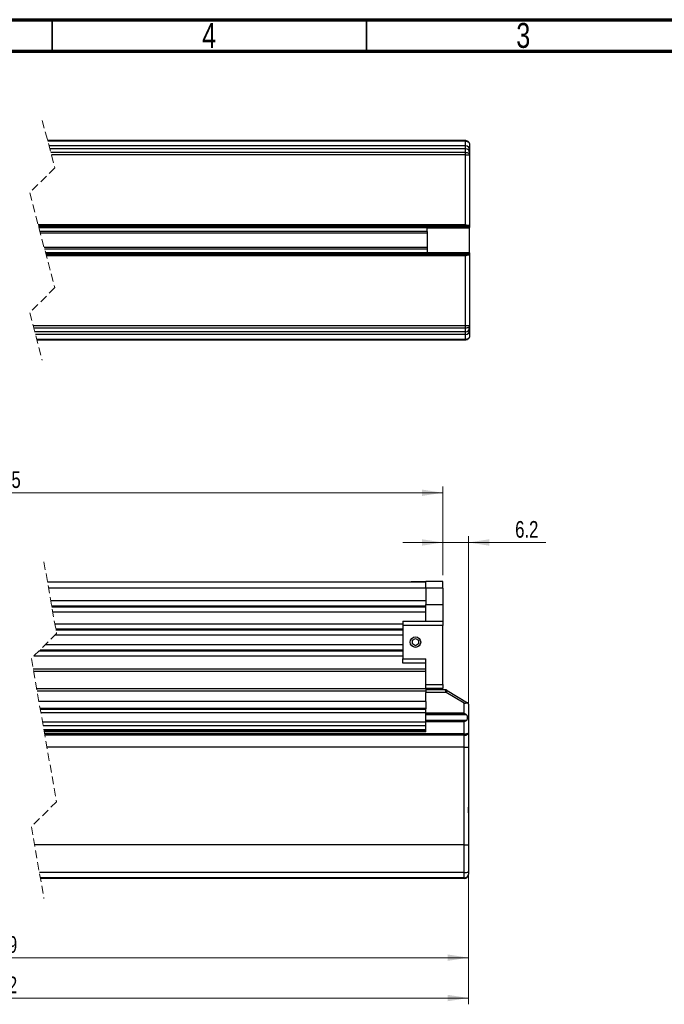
# Model space of a CAD drawing. Header units: millimetres. Extents: x 15 to 415, y 5 to 292.
# Tile 5 of 6: x 210 to 312, y 135 to 292. Entities that reach past the tile are written whole.
import ezdxf

# ---------------------------------------------------------------- set-up
doc = ezdxf.new("R2010")
doc.units = ezdxf.units.MM
doc.linetypes.add('HIDDEN', pattern=[1.905, 1.27, -0.635])
doc.styles.add('SLDTEXTSTYLE0', font='TXT', dxfattribs={"width": 0.75})
doc.dimstyles.new('SLDDIMSTYLE0', dxfattribs={"dimtxt": 2.645833, "dimasz": 3.302, "dimexe": 0, "dimexo": 0.0625, "dimgap": 0.661458, "dimtad": 1, "dimdec": 1, "dimlfac": 1.5, "dimrnd": 1e-09, "dimzin": 12, "dimdsep": 46, "dimtxsty": 'SLDTEXTSTYLE0', "dimsah": 1, "dimcen": 0.09, "dimadec": 0, "dimazin": 3, "dimtfac": 1, "dimtdec": 1, "dimtofl": 0, "dimtmove": 0, "dimatfit": 3, "dimfxl": 1, "dimfrac": 2, "dimtolj": 1, "dimtzin": 12, "dimarcsym": 0})
doc.dimstyles.new('SLDDIMSTYLE2', dxfattribs={"dimtxt": 2.645833, "dimasz": 3.302, "dimexe": 0, "dimexo": 0.0625, "dimgap": 0.661458, "dimtad": 1, "dimdec": 1, "dimlfac": 1.5, "dimrnd": 1e-09, "dimzin": 12, "dimdsep": 46, "dimtxsty": 'SLDTEXTSTYLE0', "dimsah": 1, "dimcen": 0.09, "dimadec": 0, "dimazin": 3, "dimtfac": 1, "dimtdec": 1, "dimtmove": 0, "dimatfit": 0, "dimfxl": 1, "dimfrac": 2, "dimtolj": 1, "dimtzin": 12, "dimarcsym": 0})

# ---------------------------------------------------------------- blocks, each defined once
blk = doc.blocks.new('_D')
at = {"color": 7, "linetype": 'Continuous', "lineweight": 0}
for p, q in [((281.24, 175.23), (281.24, 135.34)), ((122.95, 161.53), (122.95, 135.34)), ((122.95, 136.34), (281.24, 136.34))]:
    blk.add_line(p, q, dxfattribs=at)
at = {"color": 7, "linetype": 'Continuous', "lineweight": 18}
for points in [[(122.95, 136.34), (126.25, 135.83), (126.25, 136.85)], [(281.24, 136.34), (277.93, 136.85), (277.93, 135.83)]]:
    blk.add_solid(points, dxfattribs=at)
at = {"color": 7, "linetype": 'Continuous', "lineweight": 18, "insert": (203.44, 139.75), "char_height": 2.646, "attachment_point": 1, "style": 'SLDTEXTSTYLE0'}
blk.add_mtext('L+52', dxfattribs=at)
blk = doc.blocks.new('_D_2')
at = {"color": 7, "linetype": 'Continuous', "lineweight": 0}
for p, q in [((277.14, 208.82), (270.79, 208.82)), ((277.14, 203.63), (277.14, 209.82)), ((277.14, 208.82), (281.24, 208.82)), ((281.24, 179.51), (281.24, 209.82)), ((281.24, 208.82), (293.56, 208.82))]:
    blk.add_line(p, q, dxfattribs=at)
at = {"color": 7, "linetype": 'Continuous', "lineweight": 18}
for points in [[(277.14, 208.82), (273.83, 209.33), (273.83, 208.31)], [(281.24, 208.82), (284.54, 208.31), (284.54, 209.33)]]:
    blk.add_solid(points, dxfattribs=at)
at = {"color": 7, "linetype": 'Continuous', "lineweight": 18, "insert": (288.67, 212.23), "char_height": 2.646, "attachment_point": 1, "style": 'SLDTEXTSTYLE0'}
blk.add_mtext('6.2', dxfattribs=at)
blk = doc.blocks.new('_D_3')
at = {"color": 7, "linetype": 'Continuous', "lineweight": 0}
for p, q in [((143.55, 203.63), (143.55, 217.73)), ((143.55, 216.73), (277.14, 216.73)), ((277.14, 203.63), (277.14, 217.73))]:
    blk.add_line(p, q, dxfattribs=at)
at = {"color": 7, "linetype": 'Continuous', "lineweight": 18}
for points in [[(143.55, 216.73), (146.85, 216.22), (146.85, 217.24)], [(277.14, 216.73), (273.83, 217.24), (273.83, 216.22)]]:
    blk.add_solid(points, dxfattribs=at)
at = {"color": 7, "linetype": 'Continuous', "lineweight": 18, "insert": (204, 220.14), "char_height": 2.646, "attachment_point": 1, "style": 'SLDTEXTSTYLE0'}
blk.add_mtext('L+15', dxfattribs=at)
blk = doc.blocks.new('_D_4')
at = {"color": 7, "linetype": 'Continuous', "lineweight": 0}
for p, q in [((131.55, 155.03), (131.55, 141.76)), ((281.24, 155.03), (281.24, 141.76)), ((131.55, 142.76), (281.24, 142.76))]:
    blk.add_line(p, q, dxfattribs=at)
at = {"color": 7, "linetype": 'Continuous', "lineweight": 18}
for points in [[(131.55, 142.76), (134.85, 142.25), (134.85, 143.27)], [(281.24, 142.76), (277.93, 143.27), (277.93, 142.25)]]:
    blk.add_solid(points, dxfattribs=at)
at = {"color": 7, "linetype": 'Continuous', "lineweight": 18, "insert": (203.44, 146.17), "char_height": 2.646, "attachment_point": 1, "style": 'SLDTEXTSTYLE0'}
blk.add_mtext('L+39', dxfattribs=at)

msp = doc.modelspace()

# ---------------------------------------------------------------- linework, layer by layer
at = {"color": 7, "linetype": 'Continuous', "lineweight": 70}
for p, q in [((15, 292), (415, 292)), ((20, 287), (410, 287))]:
    msp.add_line(p, q, dxfattribs=at)
at = {"color": 7, "linetype": 'Continuous', "lineweight": 35}
for p, q in [((215, 292), (215, 287)), ((215, 287), (215, 292)), ((265, 287), (265, 292))]:
    msp.add_line(p, q, dxfattribs=at)
at = {"color": 7, "linetype": 'HIDDEN', "lineweight": 18}
for p, q in [((213.400128, 275.983194), (215.400128, 268.445694)), ((215.400128, 268.445694), (211.400128, 264.445694)), ((211.400128, 264.445694), (215.400128, 249.370694)), ((215.400128, 249.370694), (211.400128, 245.370694)), ((211.400128, 245.370694), (213.400128, 237.833194)), ((213.671226, 205.740965), (215.671226, 194.353465)), ((215.671226, 194.353465), (211.671226, 190.353465)), ((211.671226, 190.353465), (215.671226, 167.578465)), ((215.671226, 167.578465), (211.671226, 163.578465)), ((211.671226, 163.578465), (213.671226, 152.190965))]:
    msp.add_line(p, q, dxfattribs=at)
at = {"color": 7, "linetype": 'Continuous', "lineweight": 25}
for p, q in [((214.242582, 272.808194), (274.647732, 272.808194)), ((274.647732, 272.784861), (214.248771, 272.784861)), ((274.647732, 272.689146), (214.274173, 272.689146)), ((274.647732, 272.808194), (274.647732, 272.789376)), ((274.647732, 272.689146), (274.647732, 272.784861)), ((280.747731, 272.784861), (274.647732, 272.784861)), ((280.747731, 272.689146), (274.647732, 272.689146)), ((280.747731, 272.689144), (280.747731, 272.784859)), ((280.747731, 271.908195), (280.747731, 272.688294)), ((280.798217, 272.782946), (280.759662, 272.782946)), ((280.806968, 272.782225), (280.764162, 272.782225)), ((280.798217, 272.782946), (280.786892, 272.78371)), ((280.806968, 272.782225), (280.798217, 272.782946)), ((280.747731, 271.908195), (214.481388, 271.908195)), ((280.747731, 271.461032), (214.600036, 271.461032)), ((280.747731, 271.461032), (280.747731, 271.908195)), ((280.747731, 270.887906), (280.747731, 271.461032)), ((281.413863, 271.263347), (281.413734, 271.268612)), ((281.414399, 272.118194), (281.414399, 271.241528)), ((281.414399, 271.243185), (281.414399, 271.274676)), ((281.414399, 271.241528), (281.414399, 270.808124)), ((280.747731, 270.887906), (214.752113, 270.887906)), ((280.747731, 270.521561), (214.849318, 270.521561)), ((280.747731, 270.521561), (280.747731, 270.887906)), ((280.747731, 259.374846), (280.747731, 270.521561)), ((280.747731, 270.521561), (281.414399, 270.521561)), ((281.414399, 270.808124), (281.414399, 270.521561)), ((281.414399, 270.521561), (281.414399, 258.914592)), ((274.647732, 259.374861), (212.745622, 259.374861)), ((274.647732, 259.241528), (212.781002, 259.241528)), ((281.325082, 259.108194), (212.816382, 259.108194)), ((274.647732, 259.041527), (212.83407, 259.041527)), ((274.647732, 258.908194), (212.86945, 258.908194)), ((274.647732, 259.374853), (274.647732, 259.241528)), ((280.747731, 259.374846), (274.647732, 259.374846)), ((281.147738, 259.241528), (274.647732, 259.241528)), ((281.259676, 259.235502), (274.647732, 259.235502)), ((274.647732, 259.200696), (274.647732, 259.235502)), ((274.647732, 259.126981), (274.647732, 259.200696)), ((281.324317, 259.126981), (274.647732, 259.126981)), ((274.647732, 259.041527), (274.647732, 258.954702)), ((281.325082, 259.041522), (274.647732, 259.041522)), ((274.647732, 258.954702), (274.647732, 258.909746)), ((281.376958, 258.909746), (274.647732, 258.909746)), ((274.647732, 258.909746), (274.647732, 258.908194)), ((274.647732, 258.909745), (274.647732, 258.908208)), ((274.647732, 258.908208), (281.383663, 258.908208)), ((274.647732, 258.308194), (274.647732, 258.906708)), ((281.223833, 259.241528), (281.147738, 259.241528)), ((281.259676, 259.235502), (281.223833, 259.241528)), ((281.325082, 259.108194), (281.324317, 259.126981)), ((281.325082, 259.041522), (281.325082, 259.108194)), ((281.414399, 258.914592), (281.41437, 258.914422)), ((281.414399, 254.901795), (281.414399, 258.914592)), ((274.647732, 258.308194), (213.028654, 258.308194)), ((274.647732, 258.041528), (213.09941, 258.041528)), ((274.647732, 258.300922), (274.647732, 258.308194)), ((274.647732, 258.300922), (274.647732, 255.515467)), ((274.647732, 255.774861), (213.700846, 255.774861)), ((274.647732, 255.508194), (213.771601, 255.508194)), ((274.647732, 255.515467), (274.647732, 255.508194)), ((274.647732, 255.508194), (274.647732, 254.90968)), ((274.647732, 254.908194), (213.930805, 254.908194)), ((274.647732, 254.774861), (213.966186, 254.774861)), ((274.647732, 254.708189), (213.983878, 254.708189)), ((274.647732, 254.574861), (214.019254, 254.574861)), ((274.647732, 254.441528), (214.054634, 254.441528)), ((274.647732, 254.908194), (274.647732, 254.906642)), ((281.383663, 254.908181), (274.647732, 254.908181)), ((274.647732, 254.908181), (274.647732, 254.906643)), ((274.647732, 254.906642), (274.647732, 254.861685)), ((281.376958, 254.906642), (274.647732, 254.906642)), ((274.647732, 254.861685), (274.647732, 254.774861)), ((281.325082, 254.774866), (274.647732, 254.774866)), ((274.647732, 254.574861), (274.647732, 254.708194)), ((281.325082, 254.708189), (274.647732, 254.708189)), ((274.647732, 254.574861), (274.647732, 254.441531)), ((281.147738, 254.574861), (274.647732, 254.574861)), ((280.747731, 254.441535), (274.647732, 254.441535)), ((280.747731, 243.294827), (280.747731, 254.441535)), ((281.325082, 254.708189), (281.325082, 254.774866)), ((281.41437, 254.901966), (281.414399, 254.901795)), ((281.414399, 254.901795), (281.414399, 243.294827)), ((280.747731, 243.294827), (211.950938, 243.294827)), ((280.747731, 242.928482), (212.048143, 242.928482)), ((281.414399, 243.294827), (280.747731, 243.294827)), ((280.747731, 242.928482), (280.747731, 243.294827)), ((280.747731, 242.355356), (280.747731, 242.928482)), ((281.414399, 243.294827), (281.414399, 243.008264)), ((281.414399, 243.008264), (281.414399, 242.57486)), ((280.747731, 242.355356), (212.200219, 242.355356)), ((280.747731, 241.908194), (212.318867, 241.908194)), ((280.747731, 241.908194), (280.747731, 242.355356)), ((280.747731, 241.128094), (280.747731, 241.908194)), ((281.414399, 242.57486), (281.414399, 241.698194)), ((274.647732, 241.127242), (212.526083, 241.127242)), ((274.647732, 241.031527), (212.551484, 241.031527)), ((274.647732, 241.008194), (212.557673, 241.008194)), ((280.747731, 241.127242), (274.647732, 241.127242)), ((274.647732, 241.031527), (274.647732, 241.127242)), ((280.747731, 241.031527), (274.647732, 241.031527)), ((274.647732, 241.031527), (274.647732, 241.008194)), ((280.747731, 241.03153), (280.747731, 241.127244)), ((281.03741, 241.09775), (281.025201, 241.09775)), ((281.027555, 241.093098), (281.03741, 241.09775)), ((281.03741, 241.09775), (281.047245, 241.102596)), ((281.066418, 241.112629), (281.080305, 241.120408)), ((214.228857, 202.565964), (274.470065, 202.565964)), ((272.136732, 202.565964), (272.136732, 202.632632)), ((272.136732, 202.632632), (272.8034, 202.632632)), ((272.8034, 202.632632), (274.470065, 202.632632)), ((272.8034, 202.632632), (272.8034, 202.565964)), ((277.136737, 202.632632), (274.470065, 202.632632)), ((274.470065, 201.565965), (274.470065, 202.632632)), ((277.136737, 201.565965), (277.136737, 202.632632)), ((274.470065, 201.565965), (214.404487, 201.565965)), ((277.136737, 201.565965), (274.470065, 201.565965)), ((274.470065, 201.565965), (274.470065, 198.965965)), ((277.136737, 201.565965), (277.136737, 198.965965)), ((214.75604, 199.564297), (274.470065, 199.564297)), ((274.470065, 198.965965), (277.136737, 198.965965)), ((274.470065, 196.299298), (274.470065, 198.965965)), ((277.136737, 198.965965), (277.136737, 196.299298)), ((214.899409, 198.748002), (274.470065, 198.748002)), ((274.470065, 198.543928), (214.935252, 198.543928)), ((274.470065, 197.727633), (215.078616, 197.727633)), ((215.400024, 195.89763), (270.803395, 195.89763)), ((270.803395, 196.299298), (277.136737, 196.299298)), ((270.803395, 196.299298), (270.803395, 195.632632)), ((277.136737, 196.299298), (277.136737, 195.632632)), ((215.543388, 195.081336), (270.803395, 195.081336)), ((270.803395, 194.877262), (215.57923, 194.877262)), ((277.136737, 195.632632), (270.803395, 195.632632)), ((270.803395, 195.632632), (270.803395, 190.299299)), ((277.136737, 186.232631), (277.136737, 195.632632)), ((270.803395, 194.060966), (215.37873, 194.060966)), ((272.303396, 193.25464), (272.8034, 193.543315)), ((272.303396, 192.677289), (272.303396, 193.25464)), ((272.8034, 193.543315), (273.303403, 193.25464)), ((273.303403, 193.25464), (273.303403, 192.677289)), ((270.803395, 191.543928), (212.86169, 191.543928)), ((213.065762, 191.748002), (270.803395, 191.748002)), ((213.882057, 192.564296), (270.803395, 192.564296)), ((272.8034, 192.388615), (272.303396, 192.677289)), ((273.303403, 192.677289), (272.8034, 192.388615)), ((270.803395, 190.727634), (212.045395, 190.727634)), ((270.803395, 190.299299), (274.470065, 190.299299)), ((270.803395, 189.632632), (270.803395, 190.299299)), ((274.470065, 189.632632), (270.803395, 189.632632)), ((274.470065, 186.232631), (274.470065, 190.299299)), ((211.957607, 188.722873), (274.470065, 188.722873)), ((274.470065, 188.294348), (212.032873, 188.294348)), ((212.507415, 185.59241), (274.470065, 185.59241)), ((274.470065, 185.138277), (212.587176, 185.138277)), ((274.470065, 186.232631), (277.136737, 186.232631)), ((274.470065, 185.565965), (274.470065, 186.232631)), ((277.136737, 185.565965), (274.470065, 185.565965)), ((274.470065, 185.565965), (274.470065, 185.365965)), ((277.574344, 185.365965), (274.470065, 185.365965)), ((274.470065, 185.365965), (274.470065, 184.966026)), ((274.470065, 183.777207), (274.470065, 184.966026)), ((277.685328, 184.966026), (274.470065, 184.966026)), ((277.136737, 186.232631), (277.136737, 185.565965)), ((277.685338, 184.966034), (277.685328, 184.966026)), ((280.570064, 183.2352), (277.685338, 184.966034)), ((277.85683, 185.251869), (281.074895, 183.321031)), ((274.470065, 183.499298), (212.875032, 183.499298)), ((274.470065, 183.499298), (274.470065, 183.777207)), ((274.470065, 183.499298), (274.470065, 182.434131)), ((213.062106, 182.434131), (274.470065, 182.434131)), ((274.470065, 182.267464), (213.091382, 182.267464)), ((274.470065, 182.434131), (274.470065, 182.349082)), ((274.470065, 181.645814), (274.470065, 182.349082)), ((280.570064, 181.645814), (280.570064, 183.2352)), ((281.236732, 183.0352), (281.236732, 178.506151)), ((274.470065, 181.717535), (213.187966, 181.717535)), ((274.470065, 180.214395), (213.451965, 180.214395)), ((280.570064, 181.645814), (274.470065, 181.645814)), ((274.470065, 181.634145), (274.470065, 181.645814)), ((280.586723, 181.634145), (274.470065, 181.634145)), ((274.470065, 181.618364), (274.470065, 181.634145)), ((280.609224, 181.618364), (274.470065, 181.618364)), ((274.470065, 181.610414), (274.470065, 181.618364)), ((280.620549, 181.610414), (274.470065, 181.610414)), ((274.470065, 181.604275), (274.470065, 181.610414)), ((280.629301, 181.604275), (274.470065, 181.604275)), ((274.470065, 181.419221), (274.470065, 181.604275)), ((280.902638, 181.419221), (274.470065, 181.419221)), ((274.470065, 180.512709), (274.470065, 181.419221)), ((280.902638, 180.512709), (274.470065, 180.512709)), ((274.470065, 180.504015), (274.470065, 180.512709)), ((280.88875, 180.504015), (274.470065, 180.504015)), ((274.470065, 180.491806), (274.470065, 180.504015)), ((280.869577, 180.491806), (274.470065, 180.491806)), ((274.470065, 180.485458), (274.470065, 180.491806)), ((280.859742, 180.485458), (274.470065, 180.485458)), ((274.470065, 180.480465), (274.470065, 180.485458)), ((274.470065, 180.286116), (274.470065, 180.480465)), ((280.852063, 180.480465), (274.470065, 180.480465)), ((274.470065, 178.699298), (274.470065, 180.286116)), ((280.570064, 180.286116), (274.470065, 180.286116)), ((280.570064, 178.375128), (280.570064, 180.286116)), ((280.620549, 181.610414), (280.609224, 181.618364)), ((280.629301, 181.604275), (280.620549, 181.610414)), ((280.852063, 180.480465), (280.859742, 180.485458)), ((280.859742, 180.485458), (280.869577, 180.491806)), ((280.88875, 180.504015), (280.902638, 180.512709)), ((274.470065, 179.664466), (213.54855, 179.664466)), ((274.470065, 179.032632), (213.659519, 179.032632)), ((274.470065, 178.899298), (213.682933, 178.899298)), ((274.470065, 178.699298), (213.71806, 178.699298)), ((274.470065, 178.373763), (213.775236, 178.373763)), ((274.470065, 178.139992), (213.816294, 178.139992)), ((274.470065, 178.139992), (274.470065, 178.373763)), ((280.570064, 178.373763), (274.470065, 178.373763)), ((280.570064, 178.139992), (274.470065, 178.139992)), ((280.570064, 178.139994), (280.570064, 178.373763)), ((280.570064, 176.232632), (280.570064, 178.139126)), ((281.236732, 178.506151), (281.236732, 176.232632)), ((280.570064, 176.232632), (214.151287, 176.232632)), ((280.570064, 176.232632), (281.236732, 176.232632)), ((280.570064, 160.699298), (280.570064, 176.232632)), ((281.236732, 176.232632), (281.236732, 166.711934)), ((281.236732, 166.714267), (281.236732, 165.811242)), ((281.236732, 165.819995), (281.236732, 160.699298)), ((280.570064, 160.699298), (212.176898, 160.699298)), ((280.570064, 156.320133), (280.570064, 160.699298)), ((280.570064, 160.699298), (281.236732, 160.699298)), ((281.236732, 160.699298), (281.236732, 156.454877)), ((280.570064, 156.320133), (212.946016, 156.320133)), ((280.570064, 155.475642), (213.094332, 155.475642)), ((280.570064, 155.365965), (213.1136, 155.365965)), ((280.570064, 155.475642), (280.570064, 156.320133)), ((280.570064, 155.365965), (280.570064, 155.475642)), ((281.236732, 156.454877), (281.236732, 156.03263))]:
    msp.add_line(p, q, dxfattribs=at)
at = {"color": 7, "linetype": 'Continuous', "lineweight": 25, "flags": 128}
for points in [[(280.786892, 272.78371), (280.775646, 272.784276), (280.764391, 272.784653)], [(280.747731, 270.887906), (280.877799, 270.880867), (281.002859, 270.86002), (281.118115, 270.826166), (281.219135, 270.780605), (281.302045, 270.725091), (281.363656, 270.661755), (281.401594, 270.593031), (281.414399, 270.521561)], [(281.147738, 254.574861), (281.157791, 254.574861), (281.167696, 254.574861), (281.177451, 254.574861), (281.187047, 254.574861), (281.196495, 254.574861), (281.205773, 254.574861), (281.214883, 254.574861), (281.223833, 254.574861)], [(281.414399, 243.294827), (281.401594, 243.223358), (281.363656, 243.154633), (281.302045, 243.091297), (281.219135, 243.035783), (281.118115, 242.990223), (281.002859, 242.956369), (280.877799, 242.935522), (280.747731, 242.928482)], [(281.047245, 241.102596), (281.056871, 241.107534), (281.066418, 241.112629)], [(277.685328, 184.966026), (277.663681, 185.044029), (277.64287, 185.119037), (277.623687, 185.188168), (277.606868, 185.248767), (277.59307, 185.298506), (277.582808, 185.335475), (277.57649, 185.358252), (277.574344, 185.365965)], [(277.745846, 185.318462), (277.747982, 185.317178), (277.75431, 185.313386), (277.764562, 185.30723), (277.778371, 185.298948), (277.795189, 185.288858), (277.814372, 185.277346), (277.835184, 185.264857), (277.85683, 185.251869)], [(277.85683, 185.251869), (277.837558, 185.263435), (277.818862, 185.274649), (277.801328, 185.285171), (277.785484, 185.294681), (277.771804, 185.30289), (277.760708, 185.309547), (277.752532, 185.314452), (277.747525, 185.317454), (277.745846, 185.318462)], [(280.609224, 181.618364), (280.597978, 181.627845), (280.586723, 181.634145)], [(280.869577, 180.491806), (280.879203, 180.497816), (280.88875, 180.504015)]]:
    msp.add_lwpolyline(points, dxfattribs=at)
at = {"color": 7, "linetype": 'Continuous', "lineweight": 25}
msp.add_circle((272.8034, 192.965967), 0.833337, dxfattribs=at)
for centre, radius, start, end in [((280.747728, 271.241523), 0.666672, 0.00040982, 89.99969691), ((280.754544, 270.801175), 0.659892, 0.60338657, 90.5914824), ((281.403841, 258.920246), 0.012004, 293.24124611, 328.27664284), ((281.403841, 254.896143), 0.012004, 31.72335716, 66.75875389), ((280.754544, 243.015214), 0.659892, 269.4085176, 359.39661343), ((280.747728, 242.574865), 0.666672, 270.00030309, 359.99959018), ((277.574346, 185.032627), 0.333338, 59.03645826, 90.00040889), ((280.904283, 183.036459), 0.331798, 50.42788504, 59.05572523), ((280.729925, 157.24579), 0.939359, 260.20162987, 302.6512033), ((280.620395, 156.092866), 0.619273, 265.33811263, 354.41807354), ((280.57006, 156.032636), 0.666672, 270.00030309, 359.99948346)]:
    msp.add_arc(centre, radius, start, end, dxfattribs=at)
for points, knots in [([(280.747731, 272.784861), (280.818467, 272.778312), (280.95881, 272.765319), (281.148407, 272.66403), (281.30072, 272.511479), (281.393476, 272.322604), (281.414193, 272.184194), (281.414395, 272.119735), (281.414399, 272.118194)], [0, 0, 0, 0, 0.20261993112, 0.40200959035, 0.60335293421, 0.81457475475, 0.99556832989, 1, 1, 1, 1]), ([(280.764391, 272.784653), (280.75999, 272.784741), (280.754437, 272.784853), (280.748884, 272.78486), (280.747731, 272.784861)], [0, 0, 0, 0, 0.7925049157, 1, 1, 1, 1]), ([(280.747731, 272.688294), (280.818131, 272.682925), (280.955937, 272.672414), (281.144441, 272.589031), (281.297836, 272.460672), (281.393032, 272.297308), (281.414194, 272.175522), (281.414395, 272.119533), (281.414399, 272.118194)], [0, 0, 0, 0, 0.2170071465, 0.4247862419, 0.6254676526, 0.8268601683, 0.9958593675, 1, 1, 1, 1]), ([(281.147738, 259.241528), (281.112261, 259.245923), (281.011909, 259.258357), (280.882464, 259.3156), (280.785976, 259.357803), (280.749016, 259.374273), (280.747731, 259.374846)], [0, 0, 0, 0, 0.252247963, 0.7135078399, 0.9900408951, 1, 1, 1, 1]), ([(281.324317, 259.126981), (281.322905, 259.139014), (281.320237, 259.161765), (281.306827, 259.195271), (281.287406, 259.223058), (281.267431, 259.232022), (281.259676, 259.235502)], [0, 0, 0, 0, 0.2712979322, 0.5129261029, 0.81088432, 1, 1, 1, 1]), ([(281.376958, 258.909746), (281.370698, 258.91466), (281.355139, 258.926875), (281.339861, 258.958602), (281.327472, 258.997681), (281.325874, 259.026982), (281.325082, 259.041522)], [0, 0, 0, 0, 0.1615014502, 0.4014220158, 0.702969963, 1, 1, 1, 1]), ([(281.383693, 258.908208), (281.382588, 258.908285), (281.380891, 258.908403), (281.378656, 258.909051), (281.377533, 258.90951), (281.376958, 258.909746)], [0, 0, 0, 0, 0.4762612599, 0.7316753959, 1, 1, 1, 1]), ([(281.408578, 258.909216), (281.407537, 258.909032), (281.403454, 258.908312), (281.395103, 258.908383), (281.387857, 258.908272), (281.383693, 258.908208)], [0, 0, 0, 0, 0.12710917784, 0.49834690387, 1, 1, 1, 1]), ([(281.41437, 258.914422), (281.414348, 258.914381), (281.414299, 258.914286), (281.414165, 258.914143), (281.414094, 258.914013), (281.414052, 258.913934)], [0, 0, 0, 0, 0.240327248, 0.5424761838, 1, 1, 1, 1]), ([(280.747731, 254.441539), (280.749016, 254.442112), (280.785961, 254.458617), (280.882475, 254.500763), (281.011907, 254.558035), (281.11226, 254.570466), (281.147738, 254.574861)], [0, 0, 0, 0, 0.0099630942, 0.2864950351, 0.7477530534, 1, 1, 1, 1]), ([(281.223833, 254.574861), (281.239224, 254.576477), (281.267005, 254.579393), (281.300052, 254.608078), (281.317763, 254.645703), (281.324369, 254.680734), (281.324911, 254.701621), (281.325082, 254.708189)], [0, 0, 0, 0, 0.241367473, 0.4357068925, 0.6663167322, 0.8950787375, 1, 1, 1, 1]), ([(281.325082, 254.774866), (281.325799, 254.788425), (281.327171, 254.814334), (281.336914, 254.850404), (281.350639, 254.879507), (281.364151, 254.899039), (281.374396, 254.905121), (281.376958, 254.906642)], [0, 0, 0, 0, 0.2774914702, 0.5302548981, 0.7571998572, 0.9392982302, 1, 1, 1, 1]), ([(281.376958, 254.906642), (281.378086, 254.907077), (281.379745, 254.907718), (281.382037, 254.908121), (281.383149, 254.908161), (281.383693, 254.908181)], [0, 0, 0, 0, 0.52015537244, 0.76524319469, 1, 1, 1, 1]), ([(281.383693, 254.908181), (281.387527, 254.908092), (281.393908, 254.907945), (281.402216, 254.907795), (281.406665, 254.90736), (281.408578, 254.907172)], [0, 0, 0, 0, 0.46185788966, 0.76866692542, 1, 1, 1, 1]), ([(281.414052, 254.902454), (281.414081, 254.902405), (281.414149, 254.902285), (281.414271, 254.902132), (281.414341, 254.902015), (281.41437, 254.901966)], [0, 0, 0, 0, 0.2962480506, 0.7089739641, 1, 1, 1, 1]), ([(281.414399, 241.698194), (281.414395, 241.696855), (281.414194, 241.640866), (281.393032, 241.51908), (281.297836, 241.355716), (281.144441, 241.227357), (280.955937, 241.143974), (280.818131, 241.133464), (280.747731, 241.128094)], [0, 0, 0, 0, 0.00414063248, 0.17313983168, 0.37453234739, 0.5752137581, 0.78299285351, 1, 1, 1, 1]), ([(281.414399, 241.698194), (281.414395, 241.696653), (281.414193, 241.632195), (281.393476, 241.493785), (281.30072, 241.304909), (281.148407, 241.152359), (280.95881, 241.05107), (280.818467, 241.038076), (280.747731, 241.031527)], [0, 0, 0, 0, 0.00443167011, 0.18542524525, 0.39664706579, 0.59799040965, 0.79738006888, 1, 1, 1, 1]), ([(277.85683, 185.251869), (277.852483, 185.244615), (277.835754, 185.216701), (277.800457, 185.157889), (277.747643, 185.069863), (277.707217, 185.002494), (277.685338, 184.966034)], [0, 0, 0, 0, 0.0761127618, 0.2928885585, 0.617316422, 1, 1, 1, 1]), ([(280.570064, 183.2352), (280.571587, 183.235542), (280.604066, 183.242834), (280.698987, 183.264311), (280.840467, 183.291952), (280.991707, 183.314735), (281.077938, 183.299069), (281.115655, 183.292216)], [0, 0, 0, 0, 0.0084672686, 0.1805469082, 0.5274098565, 0.7932968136, 1, 1, 1, 1]), ([(281.115655, 183.292216), (281.152287, 183.252292), (281.21859, 183.180029), (281.2366, 183.079875), (281.236729, 183.036011), (281.236732, 183.0352)], [0, 0, 0, 0, 0.5478757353, 0.991637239, 1, 1, 1, 1]), ([(280.586723, 181.634145), (280.582323, 181.637228), (280.57677, 181.641119), (280.571216, 181.645007), (280.570064, 181.645814)], [0, 0, 0, 0, 0.7925166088, 1, 1, 1, 1]), ([(280.570064, 180.286116), (280.571213, 180.286924), (280.608649, 180.313279), (280.674691, 180.359279), (280.766933, 180.42415), (280.82397, 180.461881), (280.852063, 180.480465)], [0, 0, 0, 0, 0.0123080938, 0.4010166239, 0.7049767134, 1, 1, 1, 1]), ([(280.902638, 181.419221), (280.875042, 181.436869), (280.815564, 181.474906), (280.724773, 181.537111), (280.661561, 181.58158), (280.629301, 181.604275)], [0, 0, 0, 0, 0.29765764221, 0.64154819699, 1, 1, 1, 1]), ([(280.902638, 180.512709), (280.94093, 180.542938), (281.018822, 180.604428), (281.080188, 180.747483), (281.10667, 180.906144), (281.102543, 181.075364), (281.064082, 181.238464), (280.989493, 181.357571), (280.925122, 181.403262), (280.902638, 181.419221)], [0, 0, 0, 0, 0.1396719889, 0.2841142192, 0.4376924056, 0.6060129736, 0.7718284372, 0.9203012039, 1, 1, 1, 1]), ([(280.570064, 178.375128), (280.639703, 178.376441), (280.771364, 178.378926), (280.951981, 178.396343), (281.098246, 178.425696), (281.191046, 178.45209), (281.236465, 178.490356), (281.236727, 178.505856), (281.236732, 178.506151)], [0, 0, 0, 0, 0.29970934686, 0.56663115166, 0.7831203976, 0.93332402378, 0.99873278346, 1, 1, 1, 1]), ([(280.570064, 178.139126), (280.640003, 178.142694), (280.774242, 178.149541), (280.958994, 178.20344), (281.109381, 178.283834), (281.210256, 178.385928), (281.236523, 178.469901), (281.236727, 178.505334), (281.236732, 178.506151)], [0, 0, 0, 0, 0.25438762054, 0.48826522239, 0.69430772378, 0.87093388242, 0.99702503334, 1, 1, 1, 1]), ([(281.236732, 165.819995), (281.236042, 166.044437), (281.235128, 166.341751), (281.236416, 166.639062), (281.236732, 166.711934)], [0, 0, 0, 0, 0.7548980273, 1, 1, 1, 1]), ([(281.19929, 155.812347), (281.200441, 155.815699), (281.202174, 155.820744), (281.204408, 155.827513), (281.205486, 155.83093), (281.206025, 155.83264)], [0, 0, 0, 0, 0.49729224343, 0.74845102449, 1, 1, 1, 1]), ([(281.206025, 155.83264), (281.21004, 155.846304), (281.217443, 155.871497), (281.225557, 155.908968), (281.229124, 155.932769), (281.23091, 155.944686)], [0, 0, 0, 0, 0.3717515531, 0.6854105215, 1, 1, 1, 1])]:
    msp.add_open_spline(points, degree=3, knots=knots, dxfattribs=at)

# ---------------------------------------------------------------- texts
at = {"color": 7, "linetype": 'Continuous', "lineweight": 0, "char_height": 3.96875, "attachment_point": 2, "style": 'SLDTEXTSTYLE0'}
for s, insert in [('4', (239.960037, 291.483662)), ('3', (289.960037, 291.483662))]:
    msp.add_mtext(s, dxfattribs=dict(at, insert=insert))

# ---------------------------------------------------------------- dimensions: what is measured, and where the dimension line sits
at = {"color": 7, "linetype": 'Continuous', "lineweight": 18}
for base, p1, p2, text, picture, middle in [((277.136732, 216.729725), (143.548402, 202.632632), (277.136732, 202.632632), 'L+15', '_D_3', (207.83891, 216.729725)), ((281.236732, 136.339764), (122.948402, 162.532632), (281.236732, 176.232632), 'L+52', '_D', (207.282223, 136.339764)), ((281.236732, 142.759454), (131.548402, 156.032632), (281.236732, 156.032632), 'L+39', '_D_4', (207.282223, 142.759454))]:
    dim = msp.add_linear_dim(base=base, p1=p1, p2=p2, text=text, dimstyle='SLDDIMSTYLE0', dxfattribs=at)
    dim.commit()
    dim.dimension.update_dxf_attribs({"geometry": picture, "text_midpoint": middle, "dimtype": 160})
dim = msp.add_linear_dim(base=(281.2367324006, 208.8229648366), p1=(277.1367324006, 202.6326315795), p2=(281.2367324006, 178.5061506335), dimstyle='SLDDIMSTYLE2', dxfattribs=at)
dim.commit()
dim.dimension.update_dxf_attribs({"geometry": '_D_2', "text_midpoint": (291.1144527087, 208.8229648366), "dimtype": 160})

doc.saveas('drawing.dxf')
